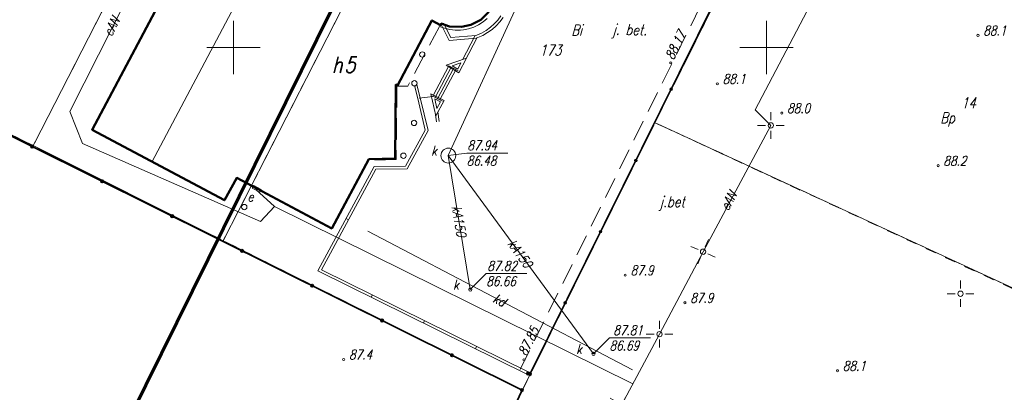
# Model space of a CAD drawing. Extents: x 7506644 to 7509529, y 5798919 to 5803521.
# Tile 10 of 25: x 7507380 to 7507472, y 5799518 to 5799553. Entities that reach past the tile are written whole.
import ezdxf

# ---------------------------------------------------------------- set-up
doc = ezdxf.new("R2010")
doc.units = 0
doc.header["$MEASUREMENT"] = 0
for name, pattern in [('4001', [0]), ('4002', [2, 1, -1]), ('4003', [3, 2, -1]), ('4230', [2, 1, -1])]:
    doc.linetypes.add(name, pattern=pattern)
doc.layers.get('0').update_dxf_attribs({"linetype": 'CONTINUOUS', "lineweight": 18})
for name, color, linetype, lineweight in [('1001_znak_oznaczajacy_punkt_zal', 7, 'CONTINUOUS', 18), ('1135_siatka_kwadratow_znak_wewn', 7, 'CONTINUOUS', 18), ('1281_kropka_ogrodzenia', 7, 'CONTINUOUS', 35), ('1314_symbole_slupow_nosnych', 7, 'CONTINUOUS', 18), ('1361_PODPORA_PRZEWODU_LUB_LATAR', 7, 'CONTINUOUS', 18), ('1363_LATARNIA', 7, 'CONTINUOUS', 18), ('1723_KANALIZACJA_-_ARMATURA_SYM', 7, 'CONTINUOUS', 18), ('1763_ENERGIA_-_ARMATURA_SYMBOL', 7, 'CONTINUOUS', 18), ('3334_schody', 7, 'CONTINUOUS', 18), ('3346_symbol_sciany_oporowej_3-p', 7, 'CONTINUOUS', 18), ('4281_OGRODZENIE_ZNAK_LINIOWY', 7, 'CONTINUOUS', 35), ('4346_SCIANA_OPOROWA_SYMBOL_LINI', 7, 'CONTINUOUS', 18), ('4511_KRAWEDZ_JEZDNI', 7, 'CONTINUOUS', 18), ('4721_OS_PRZEWODU_KANALIZACYJNEG', 14, 'CONTINUOUS', 18), ('4761_ENERGIA_PRZEWOD_-_OS', 1, 'CONTINUOUS', 18), ('5171_ZAKRES_PRACY_GEODEZYJNEJ', 3, 'CONTINUOUS', 70), ('5310_BUDYNEK_OGNIOODPORNY', 7, 'CONTINUOUS', 50), ('5318_OBRYS_CZESCI_NADZIEMNEJ', 7, 'CONTINUOUS', 18), ('5339_BLOK_BUDYNKU', 7, 'CONTINUOUS', 18), ('6302', 7, 'CONTINUOUS', 18), ('6511', 7, 'CONTINUOUS', 18), ('6720', 14, 'CONTINUOUS', 18), ('6721', 14, 'CONTINUOUS', 18), ('6760', 1, 'CONTINUOUS', 18), ('6761', 1, 'CONTINUOUS', 18), ('_POMIAR', 1, 'CONTINUOUS', 18)]:
    doc.layers.add(name, color=color, linetype=linetype, lineweight=lineweight)
for name, color, linetype, lineweight, true_color in [('1811_PIKIETA_DO_0_01M', 7, 'CONTINUOUS', 18, 0xab744f), ('1812_PIKIETA_DO_0_1M', 7, 'CONTINUOUS', 18, 0xab744f), ('5216_DZIALKA', 7, 'CONTINUOUS', 18, 0x008000), ('5230_KONTUR_UZYTKU_GRUNTOWEGO', 7, '4230', 18, 0x008000), ('6216', 7, 'CONTINUOUS', 18, 0x008000), ('6230', 7, 'CONTINUOUS', 18, 0x008000), ('6801', 7, 'CONTINUOUS', 18, 0xab744f)]:
    doc.layers.add(name, color=color, linetype=linetype, lineweight=lineweight, true_color=true_color)
doc.styles.get("Standard").update_dxf_attribs({"font": 'simplex.shx'})

# ---------------------------------------------------------------- blocks, each defined once
blk = doc.blocks.new('1723')
at = {"layer": '1723_KANALIZACJA_-_ARMATURA_SYM', "linetype": 'Continuous'}
blk.add_circle((0, 0), 0.3, dxfattribs=at)
blk = doc.blocks.new('1363')
for p, q in [((0, 1), (0, 2.5)), ((-1, 0), (-2.5, 0)), ((2.5, 0), (1, 0)), ((0, -2.5), (0, -1))]:
    blk.add_line(p, q)
blk.add_circle((0, 0), 0.5)
blk = doc.blocks.new('1281')
at = {"layer": '1281_kropka_ogrodzenia', "linetype": 'Continuous'}
for radius in [0.24, 0.16, 0.08]:
    blk.add_circle((0, 0), radius, dxfattribs=at)
blk = doc.blocks.new('1361')
at = {"layer": '1361_PODPORA_PRZEWODU_LUB_LATAR', "linetype": 'Continuous'}
blk.add_circle((0, 0), 0.5, dxfattribs=at)
blk = doc.blocks.new('1001')
at = {"layer": '1001_znak_oznaczajacy_punkt_zal', "linetype": 'Continuous'}
blk.add_line((0, 0), (0, 0), dxfattribs=at)
blk = doc.blocks.new('3346')
at = {"layer": '3346_symbol_sciany_oporowej_3-p', "linetype": 'Continuous'}
for p, q in [((-1, 0.5), (1, 0.5)), ((1, 0.5), (-1, 0.5))]:
    blk.add_line(p, q, dxfattribs=at)
blk = doc.blocks.new('1314')
at = {"layer": '1314_symbole_slupow_nosnych', "linetype": 'Continuous'}
blk.add_circle((0, 0), 0.5, dxfattribs=at)
blk = doc.blocks.new('1812')
at = {"layer": '1812_PIKIETA_DO_0_1M', "color": 7, "linetype": 'Continuous'}
blk.add_circle((0, 0), 0.2, dxfattribs=at)
blk = doc.blocks.new('1135')
at = {"layer": '1135_siatka_kwadratow_znak_wewn', "linetype": 'Continuous'}
for p, q in [((0, 5), (0, -5)), ((-5, 0), (5, 0))]:
    blk.add_line(p, q, dxfattribs=at)
blk = doc.blocks.new('1811')
at = {"layer": '1811_PIKIETA_DO_0_01M', "color": 7, "linetype": 'Continuous'}
blk.add_circle((0, 0), 0.2, dxfattribs=at)

msp = doc.modelspace()

# ---------------------------------------------------------------- linework, layer by layer
at = {"layer": '1723_KANALIZACJA_-_ARMATURA_SYM', "linetype": 'Continuous'}
msp.add_circle((7507420.144, 5799539.865), 0.7, dxfattribs=at)
at = {"layer": '1763_ENERGIA_-_ARMATURA_SYMBOL', "linetype": 'Continuous'}
msp.add_lwpolyline([(7507402.457, 5799536.423), (7507401.753, 5799536.803), (7507401.895, 5799537.067), (7507402.599, 5799536.687), (7507402.457, 5799536.423)], dxfattribs=at)
at = {"layer": '3334_schody', "linetype": 'Continuous'}
for p, q in [((7507418.7, 5799545.427), (7507420.189, 5799548.267)), ((7507420.41, 5799548.151), (7507418.921, 5799545.311)), ((7507420.189, 5799548.267), (7507421.072, 5799547.804)), ((7507420.63, 5799548.036), (7507419.141, 5799545.196)), ((7507420.851, 5799547.92), (7507419.362, 5799545.08)), ((7507419.583, 5799544.964), (7507418.7, 5799545.427))]:
    msp.add_line(p, q, dxfattribs=at)
at = {"layer": '4281_OGRODZENIE_ZNAK_LINIOWY', "linetype": '4001'}
for p, q in [((7507381.1, 5799540.71), (7507360.47, 5799550.93)), ((7507427.06, 5799517.87), (7507381.1, 5799540.71)), ((7507422.21, 5799507.69), (7507427.06, 5799517.87))]:
    msp.add_line(p, q, dxfattribs=at)
at = {"layer": '4346_SCIANA_OPOROWA_SYMBOL_LINI', "linetype": '4001'}
for p, q in [((7507425.069, 5799552.967), (7507424.778, 5799552.577)), ((7507425.277, 5799552.827), (7507424.97, 5799552.417)), ((7507420.219, 5799550.673), (7507419.461, 5799552.157)), ((7507420.365, 5799550.935), (7507419.683, 5799552.271)), ((7507424.085, 5799551.894), (7507423.69, 5799551.608)), ((7507424.448, 5799552.217), (7507424.085, 5799551.894)), ((7507424.624, 5799552.039), (7507424.241, 5799551.698)), ((7507424.778, 5799552.577), (7507424.448, 5799552.217)), ((7507424.97, 5799552.417), (7507424.624, 5799552.039)), ((7507422.714, 5799551.117), (7507420.365, 5799550.935)), ((7507421.471, 5799548.832), (7507422.631, 5799551.052)), ((7507421.693, 5799548.716), (7507422.853, 5799550.936)), ((7507422.824, 5799551.159), (7507422.714, 5799551.117)), ((7507422.92, 5799550.929), (7507422.77, 5799550.871)), ((7507423.268, 5799551.361), (7507422.824, 5799551.159)), ((7507423.384, 5799551.139), (7507422.92, 5799550.929)), ((7507423.69, 5799551.608), (7507423.268, 5799551.361)), ((7507423.826, 5799551.398), (7507423.384, 5799551.139)), ((7507424.241, 5799551.698), (7507423.826, 5799551.398)), ((7507422.77, 5799550.871), (7507420.219, 5799550.673)), ((7507419.926, 5799548.346), (7507421.838, 5799548.993)), ((7507421.121, 5799547.629), (7507419.926, 5799548.346)), ((7507420.518, 5799548.282), (7507421.326, 5799548.555)), ((7507421.023, 5799547.979), (7507420.518, 5799548.282)), ((7507421.326, 5799548.555), (7507421.023, 5799547.979)), ((7507421.838, 5799548.993), (7507421.121, 5799547.629)), ((7507416.962, 5799546.443), (7507417.272, 5799545.224)), ((7507417.204, 5799546.505), (7507417.514, 5799545.284)), ((7507418.513, 5799545.645), (7507419.754, 5799545.017)), ((7507418.974, 5799543.581), (7507418.513, 5799545.645)), ((7507417.272, 5799545.224), (7507417.971, 5799542.262)), ((7507417.514, 5799545.284), (7507418.237, 5799542.226)), ((7507418.873, 5799545.183), (7507419.412, 5799544.911)), ((7507419.072, 5799544.287), (7507418.873, 5799545.183)), ((7507419.754, 5799545.017), (7507418.974, 5799543.581)), ((7507419.412, 5799544.911), (7507419.072, 5799544.287)), ((7507418.9, 5799543.914), (7507419.04, 5799543.035)), ((7507419.146, 5799543.954), (7507419.286, 5799543.075)), ((7507417.971, 5799542.262), (7507416.129, 5799538.878)), ((7507418.237, 5799542.226), (7507416.279, 5799538.63)), ((7507416.129, 5799538.878), (7507413.18, 5799538.828)), ((7507413.18, 5799538.828), (7507407.916, 5799529.049)), ((7507413.33, 5799538.58), (7507408.258, 5799529.159)), ((7507416.279, 5799538.63), (7507413.33, 5799538.58)), ((7507407.916, 5799529.049), (7507427.571, 5799519.316)), ((7507408.258, 5799529.159), (7507427.681, 5799519.54))]:
    msp.add_line(p, q, dxfattribs=at)
at = {"layer": '4511_KRAWEDZ_JEZDNI', "linetype": '4003'}
msp.add_line((7507417.393, 5799545.254), (7507418.693, 5799545.414), dxfattribs=at)
at = {"layer": '4721_OS_PRZEWODU_KANALIZACYJNEG', "linetype": '4001'}
for p, q in [((7507420.144, 5799539.865), (7507437.396, 5799577.524)), ((7507433.765, 5799521.259), (7507420.144, 5799539.865)), ((7507420.144, 5799539.865), (7507422.206, 5799527.297)), ((7507412.606, 5799532.784), (7507437.425, 5799519.78))]:
    msp.add_line(p, q, dxfattribs=at)
at = {"layer": '4761_ENERGIA_PRZEWOD_-_OS', "linetype": '4001'}
for p, q in [((7507384.637, 5799544.008), (7507393.763, 5799562.088)), ((7507454.577, 5799554.94), (7507448.92, 5799544.14)), ((7507385.817, 5799540.999), (7507384.637, 5799544.008)), ((7507448.92, 5799544.14), (7507450.4, 5799542.69)), ((7507450.4, 5799542.69), (7507444.042, 5799530.84)), ((7507402.527, 5799533.683), (7507385.817, 5799540.999)), ((7507403.836, 5799535.093), (7507402.096, 5799536.671)), ((7507403.836, 5799535.093), (7507402.527, 5799533.683)), ((7507437.455, 5799518.44), (7507403.836, 5799535.093)), ((7507444.042, 5799530.84), (7507439.954, 5799523.11)), ((7507439.954, 5799523.11), (7507436.416, 5799516.51))]:
    msp.add_line(p, q, dxfattribs=at)
at = {"layer": '5171_ZAKRES_PRACY_GEODEZYJNEJ', "linetype": '4001'}
msp.add_lwpolyline([(7507441.381, 5799618.651), (7507550.911, 5799564.995), (7507461.289, 5799384.525), (7507416.14, 5799405.708), (7507450.21, 5799471.417), (7507382.997, 5799500.645), (7507441.381, 5799618.651)], dxfattribs=at)
at = {"layer": '5216_DZIALKA', "linetype": '4001'}
for p, q in [((7507381.324, 5799541.023), (7507410.896, 5799598.757)), ((7507428.546, 5799589.527), (7507399.144, 5799532.103)), ((7507399.144, 5799532.103), (7507428.546, 5799589.527)), ((7507455.718, 5799575.346), (7507443.022, 5799549.934)), ((7507443.022, 5799549.934), (7507453.888, 5799571.686)), ((7507439.642, 5799543.174), (7507442.798, 5799549.486)), ((7507442.798, 5799549.486), (7507439.642, 5799543.174)), ((7507366.644, 5799547.989), (7507380.986, 5799540.911)), ((7507427.211, 5799518.074), (7507439.419, 5799542.726)), ((7507439.419, 5799542.726), (7507427.211, 5799518.074)), ((7507482.613, 5799523.035), (7507439.757, 5799542.845)), ((7507439.757, 5799542.845), (7507482.613, 5799523.035)), ((7507381.433, 5799540.686), (7507386.887, 5799537.894)), ((7507398.806, 5799531.992), (7507381.434, 5799540.688)), ((7507387.334, 5799537.669), (7507398.806, 5799531.991)), ((7507399.254, 5799531.768), (7507426.876, 5799517.962)), ((7507426.876, 5799517.962), (7507399.254, 5799531.768))]:
    msp.add_line(p, q, dxfattribs=at)
at = {"layer": '5230_KONTUR_UZYTKU_GRUNTOWEGO', "linetype": '4002'}
for points in [[(7507411.01, 5799598.98), (7507416.72, 5799595.98), (7507428.66, 5799589.75), (7507399.03, 5799531.88), (7507387.11, 5799537.78), (7507381.21, 5799540.8), (7507411.01, 5799598.98)], [(7507428.66, 5799589.75), (7507455.83, 5799575.57), (7507454, 5799571.91), (7507442.91, 5799549.71), (7507439.53, 5799542.95), (7507427.1, 5799517.85), (7507399.03, 5799531.88), (7507428.66, 5799589.75)], [(7507454, 5799571.91), (7507498.36, 5799548.76), (7507485.32, 5799521.69), (7507482.84, 5799522.93), (7507439.53, 5799542.95), (7507442.91, 5799549.71), (7507454, 5799571.91)], [(7507366.42, 5799548.1), (7507381.21, 5799540.8), (7507387.11, 5799537.78), (7507399.03, 5799531.88), (7507427.1, 5799517.85), (7507422.19, 5799507.63), (7507465.2, 5799487.83), (7507400.73, 5799360.05), (7507399.43, 5799360.39), (7507390.98, 5799342.43), (7507385.15, 5799328.81), (7507376.53, 5799332.59)], [(7507439.53, 5799542.95), (7507482.84, 5799522.93), (7507485.32, 5799521.69), (7507485.94, 5799521.29), (7507468.5, 5799486.33), (7507465.2, 5799487.83), (7507422.19, 5799507.63), (7507427.1, 5799517.85), (7507439.53, 5799542.95)], [(7507439.53, 5799542.95), (7507485.32, 5799521.69), (7507468.5, 5799486.33), (7507465.2, 5799487.83), (7507422.19, 5799507.63), (7507427.1, 5799517.85), (7507439.53, 5799542.95)]]:
    msp.add_lwpolyline(points, dxfattribs=at)
at = {"layer": '5310_BUDYNEK_OGNIOODPORNY', "linetype": '4001'}
msp.add_lwpolyline([(7507423.95, 5799553.35), (7507423.19, 5799552.6), (7507422.27, 5799552.12), (7507421.39, 5799551.93), (7507420.26, 5799551.98), (7507419.486, 5799552.241), (7507419.41, 5799552.1), (7507418.61, 5799552.54), (7507415.37, 5799546.45), (7507415.229, 5799546.525), (7507415.16, 5799539.59), (7507412.7, 5799539.53), (7507409.214, 5799533.036), (7507400.29, 5799537.77), (7507399.14, 5799535.67), (7507386.72, 5799542.28), (7507409.74, 5799585.66)], dxfattribs=at)
at = {"layer": '5318_OBRYS_CZESCI_NADZIEMNEJ', "linetype": '4003'}
msp.add_lwpolyline([(7507423.783, 5799552.721), (7507423.4, 5799552.4), (7507422.976, 5799552.136), (7507422.523, 5799551.924), (7507422.049, 5799551.768), (7507421.559, 5799551.669), (7507421.28, 5799551.64), (7507420.78, 5799551.634), (7507420.284, 5799551.689), (7507419.797, 5799551.802), (7507419.327, 5799551.972), (7507419.31, 5799551.98), (7507416.33, 5799546.39), (7507415.319, 5799546.378), (7507415.256, 5799539.487), (7507412.64, 5799539.43)], dxfattribs=at)
at = {"layer": '5339_BLOK_BUDYNKU', "linetype": '4001'}
msp.add_lwpolyline([(7507423.95, 5799553.35), (7507423.19, 5799552.6), (7507422.27, 5799552.12), (7507421.39, 5799551.93), (7507420.26, 5799551.98), (7507419.486, 5799552.241), (7507419.41, 5799552.1), (7507418.61, 5799552.54), (7507415.37, 5799546.45), (7507415.229, 5799546.525), (7507415.16, 5799539.59), (7507412.7, 5799539.53), (7507409.214, 5799533.036), (7507400.29, 5799537.77), (7507399.14, 5799535.67), (7507392.34, 5799539.26), (7507406.962, 5799566.9)], dxfattribs=at)
at = {"layer": '6721', "linetype": 'Continuous'}
for p, q in [((7507421.872, 5799540.103), (7507420.144, 5799539.865)), ((7507421.872, 5799540.103), (7507425.713, 5799540.101)), ((7507423.706, 5799528.797), (7507422.206, 5799527.297)), ((7507423.706, 5799528.797), (7507427.521, 5799528.795)), ((7507435.265, 5799522.759), (7507433.765, 5799521.259)), ((7507435.265, 5799522.759), (7507439.103, 5799522.757))]:
    msp.add_line(p, q, dxfattribs=at)
at = {"layer": '_POMIAR', "color": 7, "linetype": '4003', "lineweight": 18}
msp.add_line((7507426.87, 5799519.8), (7507453.42, 5799573.27), dxfattribs=at)
at = {"layer": '_POMIAR', "color": 7, "linetype": '4001', "lineweight": 30}
for p, q in [((7507427.8, 5799519.37), (7507454.284, 5799572.798)), ((7507427.63, 5799519.43, 88.29), (7507427.8, 5799519.37, 88.29))]:
    msp.add_line(p, q, dxfattribs=at)
at = {"layer": '_POMIAR', "color": 7, "lineweight": 18}
for p, q in [((7507468.19, 5799527.41, 88.4), (7507468.19, 5799528.16, 88.4)), ((7507467.69, 5799526.91, 88.4), (7507466.94, 5799526.91, 88.4)), ((7507469.44, 5799526.91, 88.4), (7507468.69, 5799526.91, 88.4)), ((7507468.19, 5799525.66, 88.4), (7507468.19, 5799526.41, 88.4))]:
    msp.add_line(p, q, dxfattribs=at)
at = {"layer": '_POMIAR', "color": 7, "linetype": 'Continuous', "lineweight": 18}
for centre, radius in [((7507469.83, 5799551.14, 88.1), 0.1), ((7507441.01, 5799548.57, 88.17), 0.1), ((7507445.38, 5799546.6, 88.1), 0.1), ((7507441.042, 5799546.084), 0.12), ((7507441.042, 5799546.084), 0.08), ((7507441.042, 5799546.084), 0.04), ((7507451.43, 5799543.85, 88), 0.1), ((7507437.731, 5799539.406), 0.12), ((7507437.731, 5799539.406), 0.08), ((7507437.731, 5799539.406), 0.04), ((7507466.09, 5799538.92, 88.2), 0.1), ((7507434.421, 5799532.727), 0.12), ((7507434.421, 5799532.727), 0.08), ((7507434.421, 5799532.727), 0.04), ((7507436.74, 5799528.65, 87.9), 0.1), ((7507431.11, 5799526.049), 0.12), ((7507431.11, 5799526.049), 0.08), ((7507431.11, 5799526.049), 0.04), ((7507442.34, 5799526.06, 87.9), 0.1), ((7507427.24, 5799520.71, 87.85), 0.1), ((7507427.8, 5799519.37), 0.12), ((7507456.65, 5799519.68, 88.1), 0.1), ((7507427.8, 5799519.37), 0.08), ((7507427.8, 5799519.37), 0.04)]:
    msp.add_circle(centre, radius, dxfattribs=at)
at = {"layer": '_POMIAR', "color": 7, "lineweight": 18}
msp.add_circle((7507468.19, 5799526.91, 88.4), 0.25, dxfattribs=at)

# ---------------------------------------------------------------- block references
at = {"layer": '1135_siatka_kwadratow_znak_wewn', "xscale": 0.5, "yscale": 0.5}
for p in [(7507400, 5799550), (7507450, 5799550)]:
    msp.add_blockref('1135', p, dxfattribs=at)
at = {"layer": '1314_symbole_slupow_nosnych', "xscale": 0.5, "yscale": 0.5}
msp.add_blockref('1314', (7507401, 5799535.04), dxfattribs=at)
at = {"layer": '1361_PODPORA_PRZEWODU_LUB_LATAR', "xscale": 0.5, "yscale": 0.5}
for p in [(7507417.702, 5799549.344), (7507416.963, 5799546.644), (7507416.934, 5799542.924), (7507415.934, 5799539.854)]:
    msp.add_blockref('1361', p, dxfattribs=at)
at = {"layer": '1363_LATARNIA', "xscale": 0.5, "yscale": 0.5}
for p in [(7507450.4, 5799542.69), (7507439.954, 5799523.11)]:
    msp.add_blockref('1363', p, dxfattribs=at)
for p, rotation in [((7507444.042, 5799530.84), 336.423061), ((7507436.416, 5799516.51), 331.966957)]:
    msp.add_blockref('1363', p, dxfattribs=dict(at, rotation=rotation))
at = {"layer": '1723_KANALIZACJA_-_ARMATURA_SYM', "xscale": 0.5, "yscale": 0.5}
for p in [(7507422.206, 5799527.297), (7507433.765, 5799521.259)]:
    msp.add_blockref('1723', p, dxfattribs=at)
at = {"layer": '1812_PIKIETA_DO_0_1M', "xscale": 0.5, "yscale": 0.5}
msp.add_blockref('1812', (7507410.33, 5799520.74), dxfattribs=at)
at = {"layer": '3346_symbol_sciany_oporowej_3-p', "xscale": 0.125}
for p, yscale, rotation in [((7507411.963, 5799536.304), 5.451335, 151.704939), ((7507410.529, 5799527.895), 5.450903, 243.65471), ((7507415.414, 5799525.476), 5.450903, 243.65471), ((7507420.299, 5799523.056), 5.450903, 243.65471)]:
    msp.add_blockref('3346', p, dxfattribs=dict(at, yscale=yscale, rotation=rotation))
at = {"layer": '4281_OGRODZENIE_ZNAK_LINIOWY', "xscale": 0.5, "yscale": 0.5}
for p in [(7507381.1, 5799540.71), (7507387.666, 5799537.447), (7507394.231, 5799534.184), (7507400.797, 5799530.921), (7507407.363, 5799527.659), (7507413.929, 5799524.396), (7507420.494, 5799521.133), (7507427.06, 5799517.87), (7507427.06, 5799517.87)]:
    msp.add_blockref('1281', p, dxfattribs=at)
at = {"layer": '4281_OGRODZENIE_ZNAK_LINIOWY', "lineweight": 30, "xscale": 0.5, "yscale": 0.5}
msp.add_blockref('1281', (7507427.626, 5799519.428), dxfattribs=at)
at = {"layer": '5216_DZIALKA', "xscale": 0.5, "yscale": 0.5}
for p in [(7507442.91, 5799549.71), (7507442.91, 5799549.71), (7507442.91, 5799549.71), (7507442.91, 5799549.71), (7507439.53, 5799542.95), (7507439.53, 5799542.95), (7507439.53, 5799542.95), (7507439.53, 5799542.95), (7507439.53, 5799542.95), (7507439.53, 5799542.95), (7507381.21, 5799540.8), (7507381.21, 5799540.8), (7507381.21, 5799540.8), (7507381.21, 5799540.8), (7507387.11, 5799537.78), (7507387.11, 5799537.78), (7507399.03, 5799531.88), (7507399.03, 5799531.88), (7507399.03, 5799531.88), (7507399.03, 5799531.88), (7507399.03, 5799531.88), (7507399.03, 5799531.88), (7507427.1, 5799517.85), (7507427.1, 5799517.85), (7507427.1, 5799517.85), (7507427.1, 5799517.85), (7507427.1, 5799517.85), (7507427.1, 5799517.85)]:
    msp.add_blockref('1001', p, dxfattribs=at)
at = {"layer": '_POMIAR', "xscale": 0.5, "yscale": 0.5, "zscale": 0.5}
for name, p in [('1812', (7507469.83, 5799551.14, 88.1)), ('1811', (7507441.01, 5799548.57, 88.17)), ('1812', (7507445.38, 5799546.6, 88.1)), ('1812', (7507451.43, 5799543.85, 88)), ('1812', (7507466.09, 5799538.92, 88.2)), ('1812', (7507436.74, 5799528.65, 87.9)), ('1812', (7507442.34, 5799526.06, 87.9)), ('1811', (7507427.24, 5799520.71, 87.85)), ('1812', (7507456.65, 5799519.68, 88.1))]:
    msp.add_blockref(name, p, dxfattribs=at)
at = {"layer": '_POMIAR', "lineweight": 30, "xscale": 0.5, "yscale": 0.5, "zscale": 0.5}
msp.add_blockref('1281', (7507427.63, 5799519.43), dxfattribs=at)
at = {"layer": '_POMIAR', "color": 1, "lineweight": 30, "xscale": 0.5, "yscale": 0.5, "zscale": 0.5}
msp.add_blockref('1281', (7507427.8, 5799519.37), dxfattribs=at)

# ---------------------------------------------------------------- texts
at = {"layer": '6216', "oblique": 15, "width": 0.8}
for s, p in [('173', (7507428.696, 5799549.263)), ('14', (7507468.256, 5799544.3))]:
    msp.add_text(s, height=1, rotation=359.99999, dxfattribs=at).set_placement(p)
at = {"layer": '6230', "oblique": 15, "width": 0.8}
for s, p in [('Bi', (7507431.694, 5799551.132)), ('Bp', (7507466.3, 5799542.915))]:
    msp.add_text(s, height=1, dxfattribs=at).set_placement(p)
at = {"layer": '6302', "oblique": 15, "width": 0.8}
for s, p in [('h', (7507409.214, 5799547.637)), ('5', (7507410.39, 5799547.637))]:
    msp.add_text(s, height=1.5, rotation=359.97, dxfattribs=at).set_placement(p)
at = {"layer": '6511', "oblique": 15, "width": 0.8}
msp.add_text('j.bet', height=1, rotation=0.00699, dxfattribs=at).set_placement((7507439.959, 5799535.033))
at = {"layer": '6720', "oblique": 15, "width": 0.8}
for p in [(7507418.529, 5799539.865), (7507420.591, 5799527.297), (7507432.15, 5799521.259)]:
    msp.add_text('k', height=0.9, rotation=359.97, dxfattribs=at).set_placement(p)
at = {"layer": '6721', "oblique": 15, "width": 0.8}
for s, rotation, p in [('87.94', 359.97, (7507421.931, 5799540.373)), ('86.48', 359.97, (7507421.871, 5799538.933)), ('kA150', 279.51399, (7507420.465, 5799535.097)), ('kA150', 305.97851, (7507425.643, 5799531.603)), ('87.82', 359.97, (7507423.805, 5799529.067)), ('86.66', 359.97, (7507423.705, 5799527.627)), ('kd', 332.33764, (7507424.246, 5799526.177)), ('87.81', 359.97, (7507435.618, 5799523.029)), ('86.69', 359.97, (7507435.264, 5799521.589))]:
    msp.add_text(s, height=0.9, rotation=rotation, dxfattribs=at).set_placement(p)
at = {"layer": '6760', "oblique": 15, "width": 0.8}
msp.add_text('e', height=0.9, rotation=359.97, dxfattribs=at).set_placement((7507401.31, 5799535.553))
at = {"layer": '6761', "oblique": 15, "width": 0.8}
for rotation, p in [(63.20723, (7507388.553, 5799550.964)), (61.77716, (7507446.401, 5799534.615))]:
    msp.add_text('eAN', height=0.9, rotation=rotation, dxfattribs=at).set_placement(p)
at = {"layer": '6801', "color": 7, "oblique": 15, "width": 0.8}
msp.add_text('87.4', height=0.9, dxfattribs=at).set_placement((7507410.83, 5799520.74))
at = {"layer": '_POMIAR', "color": 7, "oblique": 15, "width": 0.8}
for s, height, rotation, p in [('j. bet.', 1, 359, (7507435.514, 5799551.204)), ('88.17', 0.9, 63.78149, (7507441.25, 5799548.765, 88.17)), ('87.85', 0.9, 63.56457, (7507427.454, 5799520.993, 87.85))]:
    msp.add_text(s, height=height, rotation=rotation, dxfattribs=at).set_placement(p)
for s, p in [('88.1', (7507470.33, 5799551.14, 88.1)), ('88.1', (7507445.88, 5799546.6, 88.1)), ('88.0', (7507451.93, 5799543.85, 88)), ('88.2', (7507466.59, 5799538.92, 88.2)), ('87.9', (7507437.24, 5799528.65, 87.9)), ('87.9', (7507442.84, 5799526.06, 87.9)), ('88.1', (7507457.15, 5799519.68, 88.1))]:
    msp.add_text(s, height=0.9, dxfattribs=at).set_placement(p)

doc.saveas('drawing.dxf')
